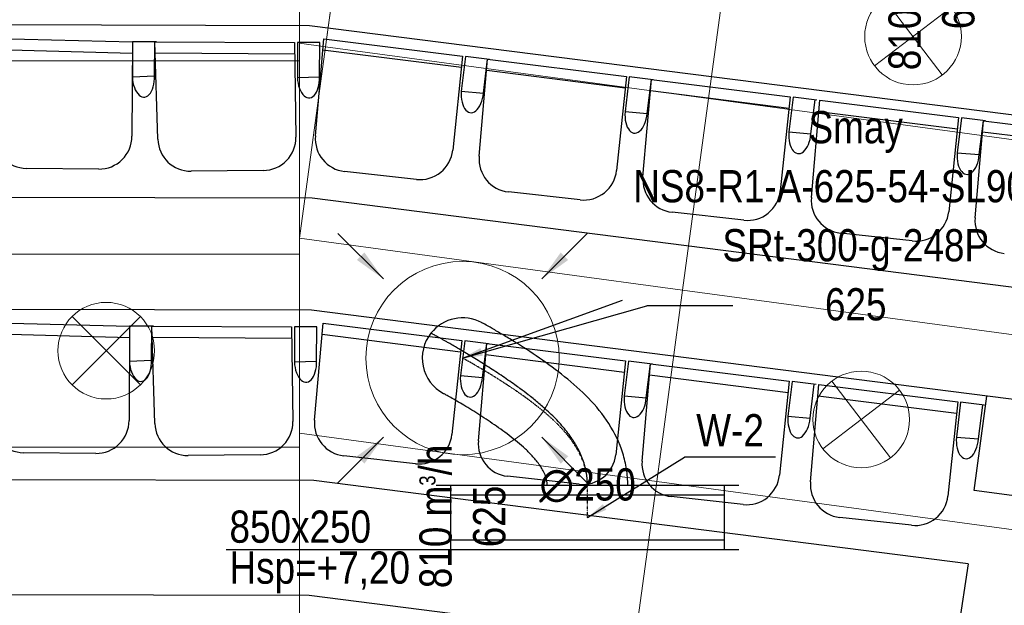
# Model space of a CAD drawing. Header units: millimetres. Extents: x -32221 to 212500, y 31663 to 93766.
# Tile 51 of 256: x 21954 to 25011, y 42304 to 44123. Entities that reach past the tile are written whole.
import ezdxf

# ---------------------------------------------------------------- set-up
doc = ezdxf.new("R2010")
doc.units = ezdxf.units.MM
doc.linetypes.add('DASHDOT', pattern=[1, 0.5, -0.25, 0, -0.25])
doc.layers.get('0').update_dxf_attribs({"color": 251})
for name, color, linetype in [('FLUID-N', 251, 'Continuous'), ('FLUID-N-100-ARRGR', 251, 'Continuous'), ('FLUID-W', 251, 'Continuous'), ('FLUID-W-100-ARRGR', 251, 'Continuous'), ('FLUID-W-100-DIM', 251, 'Continuous'), ('FLUID-W-100-INF', 251, 'Continuous'), ('FLUID-W-100-NUM', 251, 'Continuous'), ('FLUID-W-SYM', 251, 'Continuous'), ('Sciany', 251, 'Continuous'), ('Wyposazenie', 251, 'Continuous')]:
    doc.layers.add(name, color=color, linetype=linetype)
for name, color, linetype, lineweight in [('kasetony', 251, 'Continuous', 5), ('lampy', 251, 'Continuous', 9), ('Wywiewniki', 251, 'Continuous', 20)]:
    doc.layers.add(name, color=color, linetype=linetype, lineweight=lineweight)
doc.styles.add('FDBES', font='simplex.shx')
doc.styles.get("Standard").update_dxf_attribs({"font": 'ARIALN.TTF'})
doc.linetypes.add('ZIGZAG', pattern='A,0.0001,-0.2,[131,ltypeshp.shx,S=0.2,R=0,X=-0.2,Y=0],-0.4,[131,ltypeshp.shx,S=0.2,R=180,X=0.2,Y=0],-0.2', length=0.8001)
doc.dimstyles.new('FDBES', dxfattribs={"dimscale": 50, "dimtxt": 4, "dimasz": 2.5, "dimexe": 0.8, "dimexo": 2, "dimgap": 1, "dimtad": 1, "dimdsep": 46, "dimtxsty": 'FDBES', "dimcen": 2.5, "dimclrd": 4, "dimclre": 5, "dimadec": 0, "dimazin": 0, "dimtfac": 1, "dimtmove": 0, "dimatfit": 3, "dimfxl": 1, "dimarcsym": 0})

# ---------------------------------------------------------------- blocks, each defined once
blk = doc.blocks.new('*U294')
at = {"color": 14, "linetype": 'Continuous', "lineweight": -2}
for p, q in [((-100, 470), (-100, -470)), ((100, 470), (100, -470))]:
    blk.add_line(p, q, dxfattribs=at)
at = {"color": 0, "linetype": 'ByBlock', "lineweight": -2}
for p, q in [((100, 425), (-100, 425)), ((-100, -425), (100, -425))]:
    blk.add_line(p, q, dxfattribs=at)
at = {"color": 1, "linetype": 'Continuous', "lineweight": -3}
for p, q in [((-70, 425), (-70, -425)), ((70, 425), (70, -425))]:
    blk.add_line(p, q, dxfattribs=at)
blk = doc.blocks.new('*U279')
at = {"layer": 'FLUID-W-SYM', "color": 2, "linetype": 'DASHDOT', "lineweight": -3}
for q in [(50, 0), (-20, 0)]:
    blk.add_line((-50, 0), q, dxfattribs=at)
blk = doc.blocks.new('*U278')
at = {"color": 0, "linetype": 'ByBlock', "lineweight": -2}
blk.add_circle((0, 0), 0.05, dxfattribs=at)
blk = doc.blocks.new('*U302')
at = {"color": 14, "linetype": 'Continuous', "lineweight": -2, "extrusion": (-1, -1.42427e-16, -2.60365e-16)}
blk.add_ellipse((0, 0), major_axis=(0, 110.1, 59.2), ratio=1, start_param=0, end_param=1.395937, dxfattribs=at)
at = {"color": 14, "linetype": 'Continuous', "lineweight": -2, "extrusion": (-1, -7.06005e-17, -9.434e-17)}
blk.add_ellipse((0, 0), major_axis=(0, 77.5, -98.1), ratio=1, start_param=0, end_param=1.745877, dxfattribs=at)
at = {"color": 20, "linetype": 'ZIGZAG', "lineweight": -2, "ltscale": 50}
for points, knots in [([(0, -395.6, 512.8), (0, -387.1, 512.7), (0, -370.1, 512.3), (0, -336.4, 508.2), (0, -278.3, 494.7), (0, -201.4, 457.3), (0, -122.7, 392.7), (0, -56.3, 317.5), (0, 1.2, 238.3), (0, 43.7, 172.7), (0, 73.3, 123.8), (0, 92.4, 91), (0, 104, 70.4), (0, 108.3, 62.4), (0, 109.7, 59.8), (0, 110, 59.4), (0, 110.1, 59.2)], [0, 0, 0, 0, 25.46514, 50.930279, 101.860558, 203.721117, 305.581675, 407.442234, 509.302792, 611.163351, 662.09363, 713.023909, 763.954188, 789.419328, 802.151898, 814.884468, 814.884468, 814.884468, 814.884468]), ([(0, -395.6, 387.8), (0, -388.3, 387.8), (0, -377.4, 387.3), (0, -363.1, 385.6), (0, -352.4, 383.7), (0, -341.8, 381.4), (0, -327.8, 377.7), (0, -310.6, 371.9), (0, -290.4, 363.1), (0, -274, 354.4), (0, -261.1, 346.6), (0, -248.3, 338.4), (0, -232.7, 327.2), (0, -214.4, 312.6), (0, -196.6, 296.7), (0, -179.2, 279.8), (0, -159.5, 259), (0, -137.5, 233.8), (0, -115, 205.6), (0, -100.8, 186.8), (0, -90.7, 172.9), (0, -81.8, 160.6), (0, -68.1, 141), (0, -53.3, 119.3), (0, -38.9, 97.5), (0, -24.9, 75.7), (0, -11.2, 54.1), (0, 2, 32.6), (0, 14.7, 11.6), (0, 24.9, -5.5), (0, 33.6, -20.3), (0, 41, -33.1), (0, 48, -45.3), (0, 53.7, -55.3), (0, 58.3, -63.4), (0, 62.5, -70.9), (0, 66.3, -77.7), (0, 69.7, -83.7), (0, 72.5, -88.8), (0, 74.7, -92.9), (0, 76.3, -95.9), (0, 77, -97.1), (0, 77.4, -97.9), (0, 77.5, -98.1), (0, 77.5, -98.1)], [0, 0, 0, 0, 20.313376, 30.470064, 40.626752, 50.78344, 60.940129, 81.253505, 101.566881, 121.880257, 132.036945, 142.193633, 162.507009, 182.820386, 203.133762, 223.447138, 243.760514, 274.230578, 304.700643, 330.092363, 330.092363, 345.327395, 365.640771, 385.954147, 406.267523, 426.5809, 446.894276, 467.207652, 487.521028, 507.834404, 517.991092, 533.226125, 548.461157, 558.617845, 568.774533, 578.931221, 589.087909, 599.244597, 609.401285, 619.557973, 629.714661, 639.87135, 639.87135, 650.028038, 650.028038, 650.028038, 650.028038]), ([(0, -395.6, 262.8), (0, -389.9, 262.7), (0, -378.4, 261.6), (0, -356.5, 254.6), (0, -332, 240.2), (0, -305.9, 218.9), (0, -274.4, 187.3), (0, -239.6, 144.7), (0, -202.2, 92.2), (0, -168.4, 40.3), (0, -143.7, -0.3), (0, -127.5, -28.2), (0, -117.7, -45.4), (0, -112.5, -54.8), (0, -110.3, -58.7), (0, -110.1, -59.2), (0, -110.1, -59.3)], [0, 0, 0, 0, 17.240162, 34.480324, 68.960649, 103.440973, 137.921297, 206.881946, 275.842594, 344.803243, 413.763891, 448.244216, 482.72454, 517.204864, 534.445026, 551.685189, 551.685189, 551.685189, 551.685189])]:
    blk.add_open_spline(points, degree=3, knots=knots, dxfattribs=at)
at = {"layer": 'FLUID-W-SYM', "color": 2, "linetype": 'DASHDOT', "lineweight": -3}
blk.add_open_spline([(0, -395.6, 387.8), (0, -285.6, 387.8), (0, -116.7, 216.9), (0, 0), (0, 0)], degree=3, knots=[0, 0, 0, 0, 330.061666, 650.028038, 650.028038, 650.028038, 650.028038], dxfattribs=at)
blk = doc.blocks.new('*U45')
at = {"color": 0, "insert": (1220.4, 441.4), "char_height": 100, "width": 1600, "attachment_point": 5, "line_spacing_factor": 1.1}
blk.add_mtext('Smay\\PNS8-R1-A-625-54-SL9010/ SRt-300-g-248P\\P625', dxfattribs=at)
blk.add_mtext('Smay\\PNS8-R1-A-625-54-SL9010/ SRt-300-g-248P\\P625', dxfattribs=at)
blk.add_mtext('Smay\\PNS8-R1-A-625-54-SL9010/ SRt-300-g-248P\\P625', dxfattribs=at)
blk.add_mtext('Smay\\PNS8-R1-A-625-54-SL9010/ SRt-300-g-248P\\P625', dxfattribs=at)
blk.add_mtext('Smay\\PNS8-R1-A-625-54-SL9010/ SRt-300-g-248P\\P625', dxfattribs=at)
blk.add_mtext('Smay\\PNS8-R1-A-625-54-SL9010/ SRt-300-g-248P\\P625', dxfattribs=at)
blk.add_mtext('Smay\\PNS8-R1-A-625-54-SL9010/ SRt-300-g-248P\\P625', dxfattribs=at)
blk.add_mtext('Smay\\PNS8-R1-A-625-54-SL9010/ SRt-300-g-248P\\P625', dxfattribs=at)
blk.add_mtext('Smay\\PNS8-R1-A-625-54-SL9010/ SRt-300-g-248P\\P625', dxfattribs=at)
blk.add_mtext('Smay\\PNS8-R1-A-625-54-SL9010/ SRt-300-g-248P\\P625', dxfattribs=at)
blk.add_mtext('Smay\\PNS8-R1-A-625-54-SL9010/ SRt-300-g-248P\\P625', dxfattribs=at)
blk.add_mtext('Smay\\PNS8-R1-A-625-54-SL9010/ SRt-300-g-248P\\P625', dxfattribs=at)
blk.add_mtext('Smay\\PNS8-R1-A-625-54-SL9010/ SRt-300-g-248P\\P625', dxfattribs=at)
blk.add_mtext('Smay\\PNS8-R1-A-625-54-SL9010/ SRt-300-g-248P\\P625', dxfattribs=at)
blk.add_mtext('Smay\\PNS8-R1-A-625-54-SL9010/ SRt-300-g-248P\\P625', dxfattribs=at)
blk.add_mtext('Smay\\PNS8-R1-A-625-54-SL9010/ SRt-300-g-248P\\P625', dxfattribs=at)
blk.add_mtext('Smay\\PNS8-R1-A-625-54-SL9010/ SRt-300-g-248P\\P625', dxfattribs=at)
blk.add_mtext('Smay\\PNS8-R1-A-625-54-SL9010/ SRt-300-g-248P\\P625', dxfattribs=at)
blk.add_mtext('Smay\\PNS8-R1-A-625-54-SL9010/ SRt-300-g-248P\\P625', dxfattribs=at)
blk.add_mtext('Smay\\PNS8-R1-A-625-54-SL9010/ SRt-300-g-248P\\P625', dxfattribs=at)
at = {"color": 0}
blk.add_leader([(0, 0), (496.8, 179.7)], dimstyle='FDBES', override={"dimscale": 25, "dimclrd": 0, "dimclre": 0}, dxfattribs=at)
blk.add_leader([(0, 0), (496.8, 179.7)], dimstyle='FDBES', override={"dimscale": 25, "dimclrd": 0, "dimclre": 0}, dxfattribs=at)
blk.add_leader([(0, 0), (496.8, 179.7)], dimstyle='FDBES', override={"dimscale": 25, "dimclrd": 0, "dimclre": 0}, dxfattribs=at)
blk.add_leader([(0, 0), (496.8, 179.7)], dimstyle='FDBES', override={"dimscale": 25, "dimclrd": 0, "dimclre": 0}, dxfattribs=at)
blk.add_leader([(0, 0), (496.8, 179.7)], dimstyle='FDBES', override={"dimscale": 25, "dimclrd": 0, "dimclre": 0}, dxfattribs=at)
blk.add_leader([(0, 0), (496.8, 179.7)], dimstyle='FDBES', override={"dimscale": 25, "dimclrd": 0, "dimclre": 0}, dxfattribs=at)
blk.add_leader([(0, 0), (496.8, 179.7)], dimstyle='FDBES', override={"dimscale": 25, "dimclrd": 0, "dimclre": 0}, dxfattribs=at)
blk.add_leader([(0, 0), (496.8, 179.7)], dimstyle='FDBES', override={"dimscale": 25, "dimclrd": 0, "dimclre": 0}, dxfattribs=at)
blk.add_leader([(0, 0), (496.8, 179.7)], dimstyle='FDBES', override={"dimscale": 25, "dimclrd": 0, "dimclre": 0}, dxfattribs=at)
blk.add_leader([(0, 0), (496.8, 179.7)], dimstyle='FDBES', override={"dimscale": 25, "dimclrd": 0, "dimclre": 0}, dxfattribs=at)
blk.add_leader([(0, 0), (496.8, 179.7)], dimstyle='FDBES', override={"dimscale": 25, "dimclrd": 0, "dimclre": 0}, dxfattribs=at)
blk.add_leader([(0, 0), (496.8, 179.7)], dimstyle='FDBES', override={"dimscale": 25, "dimclrd": 0, "dimclre": 0}, dxfattribs=at)
blk.add_leader([(0, 0), (496.8, 179.7)], dimstyle='FDBES', override={"dimscale": 25, "dimclrd": 0, "dimclre": 0}, dxfattribs=at)
blk.add_leader([(0, 0), (496.8, 179.7)], dimstyle='FDBES', override={"dimscale": 25, "dimclrd": 0, "dimclre": 0}, dxfattribs=at)
blk.add_leader([(0, 0), (496.8, 179.7)], dimstyle='FDBES', override={"dimscale": 25, "dimclrd": 0, "dimclre": 0}, dxfattribs=at)
blk.add_leader([(0, 0), (496.8, 179.7)], dimstyle='FDBES', override={"dimscale": 25, "dimclrd": 0, "dimclre": 0}, dxfattribs=at)
blk.add_leader([(0, 0), (496.8, 179.7)], dimstyle='FDBES', override={"dimscale": 25, "dimclrd": 0, "dimclre": 0}, dxfattribs=at)
blk.add_leader([(0, 0), (496.8, 179.7)], dimstyle='FDBES', override={"dimscale": 25, "dimclrd": 0, "dimclre": 0}, dxfattribs=at)
blk.add_leader([(0, 0), (496.8, 179.7)], dimstyle='FDBES', override={"dimscale": 25, "dimclrd": 0, "dimclre": 0}, dxfattribs=at)
blk.add_leader([(0, 0), (496.8, 179.7)], dimstyle='FDBES', override={"dimscale": 25, "dimclrd": 0, "dimclre": 0}, dxfattribs=at)
blk = doc.blocks.new('*U111')
at = {"color": 6}
blk.add_line((839, 162.5), (571.9, 162.5), dxfattribs=at)
blk.add_line((839, 162.5), (571.9, 162.5), dxfattribs=at)
blk.add_line((839, 162.5), (571.9, 162.5), dxfattribs=at)
blk.add_line((839, 162.5), (571.9, 162.5), dxfattribs=at)
blk.add_line((839, 162.5), (571.9, 162.5), dxfattribs=at)
blk.add_line((839, 162.5), (571.9, 162.5), dxfattribs=at)
blk.add_line((839, 162.5), (571.9, 162.5), dxfattribs=at)
blk.add_line((839, 162.5), (571.9, 162.5), dxfattribs=at)
blk.add_line((839, 162.5), (571.9, 162.5), dxfattribs=at)
blk.add_line((839, 162.5), (571.9, 162.5), dxfattribs=at)
blk.add_line((839, 162.5), (571.9, 162.5), dxfattribs=at)
blk.add_line((839, 162.5), (571.9, 162.5), dxfattribs=at)
blk.add_line((839, 162.5), (571.9, 162.5), dxfattribs=at)
blk.add_line((839, 162.5), (571.9, 162.5), dxfattribs=at)
blk.add_line((839, 162.5), (571.9, 162.5), dxfattribs=at)
blk.add_line((839, 162.5), (571.9, 162.5), dxfattribs=at)
blk.add_line((839, 162.5), (571.9, 162.5), dxfattribs=at)
blk.add_line((839, 162.5), (571.9, 162.5), dxfattribs=at)
blk.add_line((839, 162.5), (571.9, 162.5), dxfattribs=at)
blk.add_line((839, 162.5), (571.9, 162.5), dxfattribs=at)
at = {"color": 0, "insert": (705.5, 162.5), "char_height": 100, "attachment_point": 5}
blk.add_mtext('W-1\\P ', dxfattribs=at)
blk.add_mtext('W-1\\P ', dxfattribs=at)
blk.add_mtext('W-1\\P ', dxfattribs=at)
blk.add_mtext('W-1\\P ', dxfattribs=at)
blk.add_mtext('W-1\\P ', dxfattribs=at)
blk.add_mtext('W-1\\P ', dxfattribs=at)
blk.add_mtext('W-1\\P ', dxfattribs=at)
blk.add_mtext('W-1\\P ', dxfattribs=at)
blk.add_mtext('W-1\\P ', dxfattribs=at)
blk.add_mtext('W-1\\P ', dxfattribs=at)
blk.add_mtext('W-1\\P ', dxfattribs=at)
blk.add_mtext('W-1\\P ', dxfattribs=at)
blk.add_mtext('W-1\\P ', dxfattribs=at)
blk.add_mtext('W-1\\P ', dxfattribs=at)
blk.add_mtext('W-1\\P ', dxfattribs=at)
blk.add_mtext('W-1\\P ', dxfattribs=at)
blk.add_mtext('W-1\\P ', dxfattribs=at)
blk.add_mtext('W-1\\P ', dxfattribs=at)
blk.add_mtext('W-1\\P ', dxfattribs=at)
blk.add_mtext('W-1\\P ', dxfattribs=at)
blk.add_leader([(0, 0), (571.9, 162.5)], dimstyle='FDBES', override={"dimscale": 25, "dimclrd": 256, "dimclre": 256})
blk.add_leader([(0, 0), (571.9, 162.5)], dimstyle='FDBES', override={"dimscale": 25, "dimclrd": 256, "dimclre": 256})
blk.add_leader([(0, 0), (571.9, 162.5)], dimstyle='FDBES', override={"dimscale": 25, "dimclrd": 256, "dimclre": 256})
blk.add_leader([(0, 0), (571.9, 162.5)], dimstyle='FDBES', override={"dimscale": 25, "dimclrd": 256, "dimclre": 256})
blk.add_leader([(0, 0), (571.9, 162.5)], dimstyle='FDBES', override={"dimscale": 25, "dimclrd": 256, "dimclre": 256})
blk.add_leader([(0, 0), (571.9, 162.5)], dimstyle='FDBES', override={"dimscale": 25, "dimclrd": 256, "dimclre": 256})
blk.add_leader([(0, 0), (571.9, 162.5)], dimstyle='FDBES', override={"dimscale": 25, "dimclrd": 256, "dimclre": 256})
blk.add_leader([(0, 0), (571.9, 162.5)], dimstyle='FDBES', override={"dimscale": 25, "dimclrd": 256, "dimclre": 256})
blk.add_leader([(0, 0), (571.9, 162.5)], dimstyle='FDBES', override={"dimscale": 25, "dimclrd": 256, "dimclre": 256})
blk.add_leader([(0, 0), (571.9, 162.5)], dimstyle='FDBES', override={"dimscale": 25, "dimclrd": 256, "dimclre": 256})
blk.add_leader([(0, 0), (571.9, 162.5)], dimstyle='FDBES', override={"dimscale": 25, "dimclrd": 256, "dimclre": 256})
blk.add_leader([(0, 0), (571.9, 162.5)], dimstyle='FDBES', override={"dimscale": 25, "dimclrd": 256, "dimclre": 256})
blk.add_leader([(0, 0), (571.9, 162.5)], dimstyle='FDBES', override={"dimscale": 25, "dimclrd": 256, "dimclre": 256})
blk.add_leader([(0, 0), (571.9, 162.5)], dimstyle='FDBES', override={"dimscale": 25, "dimclrd": 256, "dimclre": 256})
blk.add_leader([(0, 0), (571.9, 162.5)], dimstyle='FDBES', override={"dimscale": 25, "dimclrd": 256, "dimclre": 256})
blk.add_leader([(0, 0), (571.9, 162.5)], dimstyle='FDBES', override={"dimscale": 25, "dimclrd": 256, "dimclre": 256})
blk.add_leader([(0, 0), (571.9, 162.5)], dimstyle='FDBES', override={"dimscale": 25, "dimclrd": 256, "dimclre": 256})
blk.add_leader([(0, 0), (571.9, 162.5)], dimstyle='FDBES', override={"dimscale": 25, "dimclrd": 256, "dimclre": 256})
blk.add_leader([(0, 0), (571.9, 162.5)], dimstyle='FDBES', override={"dimscale": 25, "dimclrd": 256, "dimclre": 256})
blk.add_leader([(0, 0), (571.9, 162.5)], dimstyle='FDBES', override={"dimscale": 25, "dimclrd": 256, "dimclre": 256})
blk = doc.blocks.new('*U121')
at = {"color": 6}
blk.add_line((583.6, 188.1), (301.4, 188.1), dxfattribs=at)
blk.add_line((583.6, 188.1), (301.4, 188.1), dxfattribs=at)
blk.add_line((583.6, 188.1), (301.4, 188.1), dxfattribs=at)
blk.add_line((583.6, 188.1), (301.4, 188.1), dxfattribs=at)
blk.add_line((583.6, 188.1), (301.4, 188.1), dxfattribs=at)
blk.add_line((583.6, 188.1), (301.4, 188.1), dxfattribs=at)
blk.add_line((583.6, 188.1), (301.4, 188.1), dxfattribs=at)
blk.add_line((583.6, 188.1), (301.4, 188.1), dxfattribs=at)
blk.add_line((583.6, 188.1), (301.4, 188.1), dxfattribs=at)
blk.add_line((583.6, 188.1), (301.4, 188.1), dxfattribs=at)
blk.add_line((583.6, 188.1), (301.4, 188.1), dxfattribs=at)
blk.add_line((583.6, 188.1), (301.4, 188.1), dxfattribs=at)
blk.add_line((583.6, 188.1), (301.4, 188.1), dxfattribs=at)
blk.add_line((583.6, 188.1), (301.4, 188.1), dxfattribs=at)
blk.add_line((583.6, 188.1), (301.4, 188.1), dxfattribs=at)
blk.add_line((583.6, 188.1), (301.4, 188.1), dxfattribs=at)
blk.add_line((583.6, 188.1), (301.4, 188.1), dxfattribs=at)
blk.add_line((583.6, 188.1), (301.4, 188.1), dxfattribs=at)
blk.add_line((583.6, 188.1), (301.4, 188.1), dxfattribs=at)
blk.add_line((583.6, 188.1), (301.4, 188.1), dxfattribs=at)
at = {"color": 0, "insert": (442.5, 188.1), "char_height": 100, "attachment_point": 5}
blk.add_mtext('W-2\\P ', dxfattribs=at)
blk.add_mtext('W-2\\P ', dxfattribs=at)
blk.add_mtext('W-2\\P ', dxfattribs=at)
blk.add_mtext('W-2\\P ', dxfattribs=at)
blk.add_mtext('W-2\\P ', dxfattribs=at)
blk.add_mtext('W-2\\P ', dxfattribs=at)
blk.add_mtext('W-2\\P ', dxfattribs=at)
blk.add_mtext('W-2\\P ', dxfattribs=at)
blk.add_mtext('W-2\\P ', dxfattribs=at)
blk.add_mtext('W-2\\P ', dxfattribs=at)
blk.add_mtext('W-2\\P ', dxfattribs=at)
blk.add_mtext('W-2\\P ', dxfattribs=at)
blk.add_mtext('W-2\\P ', dxfattribs=at)
blk.add_mtext('W-2\\P ', dxfattribs=at)
blk.add_mtext('W-2\\P ', dxfattribs=at)
blk.add_mtext('W-2\\P ', dxfattribs=at)
blk.add_mtext('W-2\\P ', dxfattribs=at)
blk.add_mtext('W-2\\P ', dxfattribs=at)
blk.add_mtext('W-2\\P ', dxfattribs=at)
blk.add_mtext('W-2\\P ', dxfattribs=at)
blk.add_leader([(0, 0), (301.4, 188.1)], dimstyle='FDBES', override={"dimscale": 25, "dimclrd": 256, "dimclre": 256})
blk.add_leader([(0, 0), (301.4, 188.1)], dimstyle='FDBES', override={"dimscale": 25, "dimclrd": 256, "dimclre": 256})
blk.add_leader([(0, 0), (301.4, 188.1)], dimstyle='FDBES', override={"dimscale": 25, "dimclrd": 256, "dimclre": 256})
blk.add_leader([(0, 0), (301.4, 188.1)], dimstyle='FDBES', override={"dimscale": 25, "dimclrd": 256, "dimclre": 256})
blk.add_leader([(0, 0), (301.4, 188.1)], dimstyle='FDBES', override={"dimscale": 25, "dimclrd": 256, "dimclre": 256})
blk.add_leader([(0, 0), (301.4, 188.1)], dimstyle='FDBES', override={"dimscale": 25, "dimclrd": 256, "dimclre": 256})
blk.add_leader([(0, 0), (301.4, 188.1)], dimstyle='FDBES', override={"dimscale": 25, "dimclrd": 256, "dimclre": 256})
blk.add_leader([(0, 0), (301.4, 188.1)], dimstyle='FDBES', override={"dimscale": 25, "dimclrd": 256, "dimclre": 256})
blk.add_leader([(0, 0), (301.4, 188.1)], dimstyle='FDBES', override={"dimscale": 25, "dimclrd": 256, "dimclre": 256})
blk.add_leader([(0, 0), (301.4, 188.1)], dimstyle='FDBES', override={"dimscale": 25, "dimclrd": 256, "dimclre": 256})
blk.add_leader([(0, 0), (301.4, 188.1)], dimstyle='FDBES', override={"dimscale": 25, "dimclrd": 256, "dimclre": 256})
blk.add_leader([(0, 0), (301.4, 188.1)], dimstyle='FDBES', override={"dimscale": 25, "dimclrd": 256, "dimclre": 256})
blk.add_leader([(0, 0), (301.4, 188.1)], dimstyle='FDBES', override={"dimscale": 25, "dimclrd": 256, "dimclre": 256})
blk.add_leader([(0, 0), (301.4, 188.1)], dimstyle='FDBES', override={"dimscale": 25, "dimclrd": 256, "dimclre": 256})
blk.add_leader([(0, 0), (301.4, 188.1)], dimstyle='FDBES', override={"dimscale": 25, "dimclrd": 256, "dimclre": 256})
blk.add_leader([(0, 0), (301.4, 188.1)], dimstyle='FDBES', override={"dimscale": 25, "dimclrd": 256, "dimclre": 256})
blk.add_leader([(0, 0), (301.4, 188.1)], dimstyle='FDBES', override={"dimscale": 25, "dimclrd": 256, "dimclre": 256})
blk.add_leader([(0, 0), (301.4, 188.1)], dimstyle='FDBES', override={"dimscale": 25, "dimclrd": 256, "dimclre": 256})
blk.add_leader([(0, 0), (301.4, 188.1)], dimstyle='FDBES', override={"dimscale": 25, "dimclrd": 256, "dimclre": 256})
blk.add_leader([(0, 0), (301.4, 188.1)], dimstyle='FDBES', override={"dimscale": 25, "dimclrd": 256, "dimclre": 256})
blk = doc.blocks.new('*U342')
at = {"color": 0}
blk.add_leader([(0, 0), (-141.4, -141.4)], dimstyle='FDBES', override={"dimscale": 40, "dimclrd": 0}, dxfattribs=at)
blk = doc.blocks.new('*U343')
at = {"color": 0}
blk.add_leader([(0, 0), (141.4, -141.4)], dimstyle='FDBES', override={"dimscale": 40, "dimclrd": 0}, dxfattribs=at)
blk = doc.blocks.new('*U344')
at = {"color": 0}
blk.add_leader([(0, 0), (-141.4, 141.4)], dimstyle='FDBES', override={"dimscale": 40, "dimclrd": 0}, dxfattribs=at)
blk = doc.blocks.new('*U345')
at = {"color": 0}
blk.add_leader([(0, 0), (141.4, 141.4)], dimstyle='FDBES', override={"dimscale": 40, "dimclrd": 0}, dxfattribs=at)

msp = doc.modelspace()

# ---------------------------------------------------------------- linework, layer by layer
at = {"layer": 'FLUID-N'}
msp.add_line((23291.977, 42476.422, 7327.5), (22595.824, 42476.422, 7327.5), dxfattribs=at)
at = {"layer": 'kasetony'}
for p, q in [((22903.378, 44038.726), (22983.819, 44633.309)), ((22983.819, 44633.309), (22903.378, 44038.726)), ((22822.937, 43994.948), (22822.937, 44594.948)), ((24092.544, 43877.844), (24172.985, 44472.428)), ((24092.544, 43877.844), (24172.985, 44472.428)), ((24172.985, 44472.428), (24092.544, 43877.844)), ((22903.378, 44038.726), (22822.937, 44049.609)), ((22822.937, 43444.143), (22903.378, 44038.726)), ((22903.378, 44038.726), (22822.937, 43444.143)), ((24092.544, 43877.844), (22903.378, 44038.726)), ((22903.378, 44038.726), (24092.544, 43877.844)), ((24092.544, 43877.844), (22903.378, 44038.726)), ((21622.937, 43994.948), (22822.937, 43994.948)), ((22822.937, 43994.948), (21622.937, 43994.948)), ((22822.937, 43394.948), (22822.937, 43994.948)), ((24012.104, 43283.261), (24092.544, 43877.844)), ((24012.104, 43283.261), (24092.544, 43877.844)), ((24092.544, 43877.844), (24012.104, 43283.261)), ((25281.711, 43716.963), (24092.544, 43877.844)), ((24092.544, 43877.844), (25281.711, 43716.963)), ((25281.711, 43716.963), (24092.544, 43877.844)), ((22822.937, 43444.143), (24012.104, 43283.261)), ((24012.104, 43283.261), (22822.937, 43444.143)), ((24012.104, 43283.261), (22822.937, 43444.143)), ((21622.937, 43394.948), (22822.937, 43394.948)), ((22822.937, 43394.948), (21622.937, 43394.948)), ((22822.937, 42794.948), (22822.937, 43394.948)), ((23931.663, 42688.678), (24012.104, 43283.261)), ((23931.663, 42688.678), (24012.104, 43283.261)), ((24012.104, 43283.261), (23931.663, 42688.678)), ((25201.27, 43122.38), (24012.104, 43283.261)), ((25201.27, 43122.38), (24012.104, 43283.261)), ((22822.937, 42838.677), (23931.663, 42688.678)), ((23931.663, 42688.678), (22822.937, 42838.677)), ((21622.937, 42794.948), (22822.937, 42794.948)), ((22822.937, 42794.948), (21622.937, 42794.948)), ((22822.937, 42194.948), (22822.937, 42794.948)), ((23851.222, 42094.095), (23931.663, 42688.678)), ((23851.222, 42094.095), (23931.663, 42688.678)), ((23931.663, 42688.678), (23851.222, 42094.095)), ((23931.663, 42688.678), (25120.829, 42527.796)), ((25120.829, 42527.796), (23931.663, 42688.678))]:
    msp.add_line(p, q, dxfattribs=at)
at = {"layer": 'lampy'}
for p, q in [((24636.46, 44189.86), (24818.236, 43951.203)), ((24846.677, 44161.42), (24608.02, 43979.643)), ((22116.871, 43201.014), (22329.003, 42988.882)), ((22329.003, 43201.014), (22116.871, 42988.882)), ((24685.795, 42972.253), (24447.138, 42790.476)), ((24475.578, 43000.693), (24657.355, 42762.036))]:
    msp.add_line(p, q, dxfattribs=at)
for centre in [(24727.348, 44070.531), (22222.937, 43094.948), (24566.467, 42881.365)]:
    msp.add_circle(centre, 150, dxfattribs=at)
at = {"layer": 'Sciany'}
for p, q in [((22854.389, 44104.322), (16191.823, 44120.014)), ((26705.641, 43613.878), (22854.389, 44104.322)), ((22860.697, 43220.579), (16190.942, 43236.294)), ((26548.569, 42750.94), (22860.697, 43220.579)), ((24917.163, 42660.437), (24956.048, 42953.743)), ((26309.4, 42481.107), (24917.163, 42660.437)), ((22852.799, 42334.878), (16190.059, 42350.571)), ((26471.187, 41874.088), (22852.799, 42334.878))]:
    msp.add_line(p, q, dxfattribs=at)
at = {"layer": 'Wyposazenie'}
for p, q in [((21870.445, 44065.164), (22304.339, 44054.621)), ((22304.339, 44054.621), (22302.988, 43760.774)), ((22304.339, 44054.621), (22304.184, 43945.913)), ((22304.339, 44054.621), (22304.184, 43945.913)), ((22373.506, 44054.272), (22304.339, 44054.621)), ((22379.167, 44054.243), (22304.339, 44054.621)), ((22372.97, 43948.136), (22373.506, 44054.272)), ((22372.97, 43948.136), (22373.506, 44054.272)), ((22373.506, 44054.272), (22807.523, 44052.08)), ((22383.294, 43751.392), (22373.506, 44054.272)), ((22807.523, 44052.08), (22811.827, 43758.261)), ((22816.588, 44052.034), (22816.434, 43943.326)), ((22885.756, 44051.685), (22816.588, 44052.034)), ((22872.365, 43761.981), (22898.615, 44063.879)), ((22885.22, 43945.549), (22885.756, 44051.685)), ((22898.615, 44063.879), (23329.3, 44010.161)), ((21871.062, 44030.724), (22304.176, 44019.257)), ((22374.786, 44019.85), (22808.041, 44016.719)), ((22895.798, 44029.549), (23325.615, 43974.99)), ((23329.3, 44010.161), (23298.682, 43717.911)), ((23338.296, 44009.039), (23325.233, 43901.119)), ((23338.296, 44009.039), (23325.233, 43901.119)), ((23412.551, 43999.778), (23338.296, 44009.039)), ((23380.683, 43698.58), (23406.933, 44000.478)), ((23393.796, 43895.157), (23406.933, 44000.478)), ((23406.933, 44000.478), (23837.618, 43946.761)), ((23404.116, 43966.148), (23833.933, 43911.589)), ((22304.184, 43945.913), (22372.97, 43948.136)), ((22304.184, 43945.913), (22372.97, 43948.136)), ((22816.434, 43943.326), (22885.22, 43945.549)), ((23837.618, 43946.761), (23806.999, 43654.51)), ((23846.614, 43945.639), (23833.551, 43837.718)), ((23846.614, 43945.639), (23833.551, 43837.718)), ((23920.868, 43936.377), (23846.614, 43945.639)), ((23889, 43635.179), (23915.25, 43937.078)), ((23902.114, 43831.757), (23915.25, 43937.078)), ((23915.25, 43937.078), (24345.935, 43883.36)), ((23325.233, 43901.119), (23393.796, 43895.157)), ((23325.233, 43901.119), (23393.796, 43895.157)), ((23912.433, 43902.747), (24342.251, 43848.188)), ((24345.935, 43883.36), (24315.317, 43591.109)), ((24354.931, 43882.238), (24341.869, 43774.318)), ((24354.931, 43882.238), (24341.869, 43774.318)), ((24429.186, 43872.976), (24354.931, 43882.238)), ((24410.432, 43768.356), (24423.568, 43873.677)), ((24411.733, 43570.761), (24437.983, 43872.659)), ((24437.983, 43872.659), (24868.668, 43818.941)), ((23833.551, 43837.718), (23902.114, 43831.757)), ((23833.551, 43837.718), (23902.114, 43831.757)), ((24435.166, 43838.329), (24864.983, 43783.77)), ((24868.668, 43818.941), (24838.05, 43526.691)), ((24877.664, 43817.819), (24864.601, 43709.899)), ((24877.664, 43817.819), (24864.601, 43709.899)), ((24951.919, 43808.558), (24877.664, 43817.819)), ((24920.051, 43507.36), (24946.301, 43809.259)), ((24933.165, 43703.938), (24946.301, 43809.259)), ((24946.301, 43809.259), (25376.986, 43755.541)), ((24341.869, 43774.318), (24410.432, 43768.356)), ((24341.869, 43774.318), (24410.432, 43768.356)), ((24943.484, 43774.928), (25373.301, 43720.369)), ((24864.601, 43709.899), (24933.165, 43703.938)), ((24864.601, 43709.899), (24933.165, 43703.938)), ((22199.734, 43659.017), (21975.602, 43661.261)), ((22710.55, 43654.536), (22486.416, 43652.467)), ((23185.804, 43626.947), (22963.01, 43651.509)), ((23694.121, 43563.546), (23471.327, 43588.108)), ((22862.247, 43568.656), (17664.766, 43580.897)), ((25400.797, 43245.38), (22862.247, 43568.656)), ((24202.439, 43500.146), (23979.645, 43524.708)), ((24725.172, 43435.727), (24502.378, 43460.289)), ((21861.218, 43182.137), (22295.112, 43171.594)), ((22295.112, 43171.594), (22293.762, 42877.747)), ((22295.112, 43171.594), (22294.958, 43062.886)), ((22295.112, 43171.594), (22294.958, 43062.886)), ((22364.28, 43171.245), (22295.112, 43171.594)), ((22369.941, 43171.216), (22295.112, 43171.594)), ((22363.744, 43065.109), (22364.28, 43171.245)), ((22363.744, 43065.109), (22364.28, 43171.245)), ((22364.28, 43171.245), (22798.296, 43169.053)), ((22374.067, 42868.365), (22364.28, 43171.245)), ((22798.296, 43169.053), (22802.6, 42875.234)), ((22807.362, 43169.007), (22807.207, 43060.299)), ((22876.529, 43168.658), (22807.362, 43169.007)), ((22869.75, 42878.92), (22896, 43180.819)), ((22875.993, 43062.522), (22876.529, 43168.658)), ((22896, 43180.819), (23326.685, 43127.101)), ((21861.835, 43147.697), (22294.95, 43136.23)), ((22365.559, 43136.823), (22798.814, 43133.693)), ((22893.183, 43146.488), (23323.001, 43091.929)), ((23326.685, 43127.101), (23296.067, 42834.85)), ((23335.681, 43125.979), (23322.619, 43018.059)), ((23335.681, 43125.979), (23322.619, 43018.059)), ((23409.936, 43116.717), (23335.681, 43125.979)), ((23378.068, 42815.52), (23404.318, 43117.418)), ((23391.182, 43012.097), (23404.318, 43117.418)), ((23404.318, 43117.418), (23835.003, 43063.7)), ((22294.958, 43062.886), (22363.744, 43065.109)), ((22294.958, 43062.886), (22363.744, 43065.109)), ((23401.501, 43083.088), (23831.318, 43028.529)), ((23835.003, 43063.7), (23804.384, 42771.45)), ((22807.207, 43060.299), (22875.993, 43062.522)), ((23843.999, 43062.578), (23830.936, 42954.658)), ((23843.999, 43062.578), (23830.936, 42954.658)), ((23918.253, 43053.317), (23843.999, 43062.578)), ((23886.385, 42752.119), (23912.636, 43054.017)), ((23899.499, 42948.696), (23912.636, 43054.017)), ((23912.636, 43054.017), (24343.321, 43000.3)), ((23322.619, 43018.059), (23391.182, 43012.097)), ((23322.619, 43018.059), (23391.182, 43012.097)), ((23909.818, 43019.687), (24339.636, 42965.128)), ((24343.321, 43000.3), (24312.702, 42708.049)), ((24352.317, 42999.178), (24339.254, 42891.257)), ((24352.317, 42999.178), (24339.254, 42891.257)), ((24426.571, 42989.916), (24352.317, 42999.178)), ((24407.817, 42885.296), (24420.953, 42990.617)), ((24409.118, 42687.701), (24435.368, 42989.599)), ((24435.368, 42989.599), (24866.054, 42935.881)), ((23830.936, 42954.658), (23899.499, 42948.696)), ((23830.936, 42954.658), (23899.499, 42948.696)), ((24432.551, 42955.269), (24862.369, 42900.71)), ((24866.054, 42935.881), (24835.435, 42643.631)), ((24875.05, 42934.759), (24861.987, 42826.839)), ((24875.05, 42934.759), (24861.987, 42826.839)), ((24949.304, 42925.498), (24875.05, 42934.759)), ((24930.55, 42820.877), (24943.686, 42926.198)), ((24339.254, 42891.257), (24407.817, 42885.296)), ((24339.254, 42891.257), (24407.817, 42885.296)), ((24861.987, 42826.839), (24930.55, 42820.877)), ((24861.987, 42826.839), (24930.55, 42820.877)), ((22190.508, 42775.99), (21966.375, 42778.234)), ((22701.324, 42771.51), (22477.189, 42769.44)), ((23183.189, 42743.887), (22960.395, 42768.449)), ((22867.77, 42691.833), (17665.359, 42704.087)), ((23691.507, 42680.486), (23468.712, 42705.048)), ((24898.313, 42433.25), (22867.77, 42691.833)), ((24199.824, 42617.085), (23977.03, 42641.647)), ((24722.557, 42552.667), (24499.763, 42577.229)), ((24898.313, 42433.25), (24846.076, 42081.041))]:
    msp.add_line(p, q, dxfattribs=at)
for centre, start, end in [((21976.625, 43763.487), 180.748252, 269.42646), ((22200.758, 43761.244), 269.42646, 359.736681), ((22485.472, 43754.694), 181.850846, 270.529054), ((22709.606, 43756.764), 270.529054, 0.839276), ((22974.212, 43753.125), 175.030611, 263.708819), ((23197.007, 43728.563), 263.708819, 354.01904), ((23482.53, 43689.724), 175.030611, 263.708819), ((23705.324, 43665.162), 263.708819, 354.01904), ((23990.848, 43626.324), 175.030611, 263.708819), ((24213.642, 43601.762), 263.708819, 354.01904), ((24513.58, 43561.905), 175.030611, 263.708819), ((24736.375, 43537.343), 263.708819, 354.01904), ((25021.898, 43498.504), 175.030611, 263.708819), ((21967.398, 42880.46), 180.748252, 269.42646), ((22191.531, 42878.217), 269.42646, 359.736681), ((22476.245, 42871.667), 181.850846, 270.529054), ((22700.38, 42873.737), 270.529054, 0.839276), ((22971.597, 42870.065), 175.030611, 263.708819), ((23194.392, 42845.503), 263.708819, 354.01904), ((23479.915, 42806.664), 175.030611, 263.708819), ((23702.709, 42782.102), 263.708819, 354.01904), ((23988.233, 42743.263), 175.030611, 263.708819), ((24211.027, 42718.701), 263.708819, 354.01904), ((24510.966, 42678.845), 175.030611, 263.708819), ((24733.76, 42654.283), 263.708819, 354.01904)]:
    msp.add_arc(centre, 102.232, start, end, dxfattribs=at)
for centre, major_axis in [((22338.577, 43947.024), (-2.082, 64.439)), ((22338.577, 43947.024), (-2.082, 64.439)), ((22850.827, 43944.437), (-2.082, 64.439)), ((23359.515, 43898.138), (5.585, 64.23)), ((23359.515, 43898.138), (5.585, 64.23)), ((23867.833, 43834.737), (5.585, 64.23)), ((23867.833, 43834.737), (5.585, 64.23)), ((24376.15, 43771.337), (5.585, 64.23)), ((24376.15, 43771.337), (5.585, 64.23)), ((24898.883, 43706.918), (5.585, 64.23)), ((24898.883, 43706.918), (5.585, 64.23)), ((22329.351, 43063.998), (-2.082, 64.439)), ((22329.351, 43063.998), (-2.082, 64.439)), ((22841.6, 43061.411), (-2.082, 64.439)), ((23356.9, 43015.078), (5.585, 64.23)), ((23356.9, 43015.078), (5.585, 64.23)), ((23865.218, 42951.677), (5.585, 64.23)), ((23865.218, 42951.677), (5.585, 64.23)), ((24373.535, 42888.276), (5.585, 64.23)), ((24373.535, 42888.276), (5.585, 64.23)), ((24896.268, 42823.858), (5.585, 64.23)), ((24896.268, 42823.858), (5.585, 64.23))]:
    msp.add_ellipse(centre, major_axis=major_axis, ratio=0.53373009, start_param=1.44454642, end_param=4.71238898, dxfattribs=at)
at = {"layer": 'Wywiewniki'}
msp.add_circle((23329.15, 43072.019), 300, dxfattribs=at)

# ---------------------------------------------------------------- block references
at = {"layer": 'FLUID-W', "color": 1, "linetype": 'Continuous', "extrusion": (1, 0, -1.83697e-16), "rotation": 270}
msp.add_blockref('*U302', (43072.019, 7063, 23329.15), dxfattribs=at)
at = {"layer": 'FLUID-W', "color": 1, "linetype": 'Continuous'}
for name, p, rotation in [('*U294', (23716.977, 42576.422, 7327.5), 270), ('*U279', (23716.977, 42626.422, 7327.5), 90), ('*U278', (23716.977, 42576.422, 7327.5), 270)]:
    msp.add_blockref(name, p, dxfattribs=dict(at, rotation=rotation))
at = {"layer": 'FLUID-W-100-ARRGR', "rotation": 89.99999999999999}
for name, p in [('*U345', (23083.439, 43317.729, 6603)), ('*U343', (23574.861, 43317.729, 6603)), ('*U344', (23083.439, 42826.308, 6603)), ('*U342', (23574.861, 42826.308, 6603))]:
    msp.add_blockref(name, p, dxfattribs=at)
at = {"layer": 'FLUID-W-100-INF', "linetype": 'ByBlock'}
msp.add_blockref('*U45', (23329.15, 43072.019, 6623), dxfattribs=at)
at = {"layer": 'FLUID-W-100-NUM', "linetype": 'ByBlock'}
for name, p in [('*U111', (23329.15, 43072.019, 6623)), ('*U121', (23716.977, 42576.422, 7327.5))]:
    msp.add_blockref(name, p, dxfattribs=at)

# ---------------------------------------------------------------- texts
at = {"layer": 'FLUID-N', "char_height": 100, "width": 565.80197, "attachment_point": 1}
for s, insert in [('850x250', (22605.613, 42598.579)), ('Hsp=+7,20', (22605.613, 42471.322))]:
    msp.add_mtext(s, dxfattribs=dict(at, insert=insert))
at = {"layer": 'FLUID-N-100-ARRGR', "color": 0, "insert": (24785.21, 44188.813, 6603), "char_height": 100, "attachment_point": 5, "rotation": 90}
msp.add_mtext('810 m{\\A2;\\H0.5x;3}/h\\P625', dxfattribs=at)
at = {"layer": 'FLUID-W-100-ARRGR', "color": 0, "insert": (23329.15, 42580.227, 6603), "char_height": 100, "attachment_point": 5, "rotation": 90}
msp.add_mtext('810 m{\\A2;\\H0.5x;3}/h\\P625', dxfattribs=at)
at = {"layer": 'FLUID-W-100-DIM', "color": 0, "insert": (23716.977, 42676.422, 7402), "char_height": 100, "attachment_point": 5}
msp.add_mtext('∅250\\P', dxfattribs=at)

doc.saveas('drawing.dxf')
